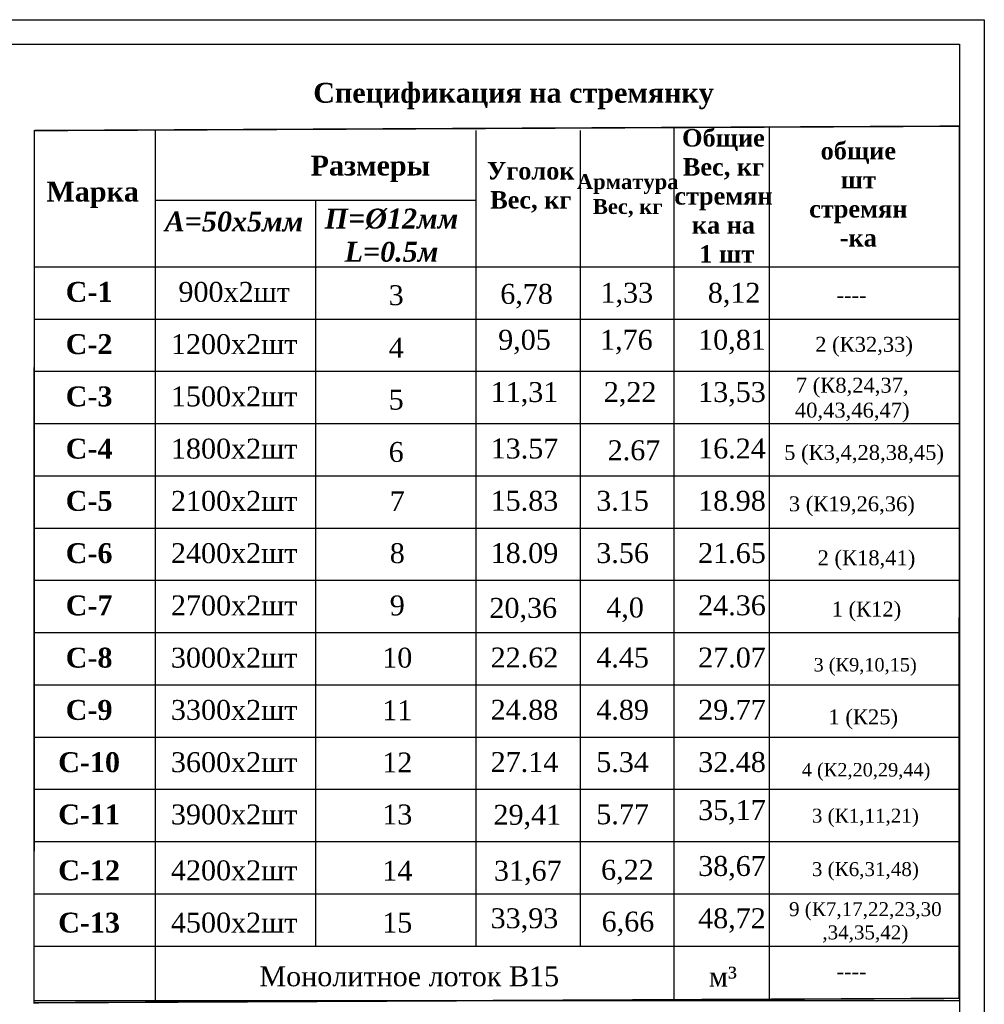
# Model space of a CAD drawing. Extents: x 0 to 362422, y 0 to 4201735.
# Tile 8 of 256: x 360167 to 360361, y 4196489 to 4196687. Entities that reach past the tile are written whole.
import ezdxf

# ---------------------------------------------------------------- set-up
doc = ezdxf.new("R2010")
doc.units = 0
doc.header["$LTSCALE"] = 0.5
doc.header["$MEASUREMENT"] = 0
doc.layers.add('BUILDING', color=2, linetype='Continuous')
doc.layers.add('Размеры', color=251, linetype='Continuous', lineweight=25)
doc.styles.add('Times New Roman', font='times.ttf')

msp = doc.modelspace()

# ---------------------------------------------------------------- linework, layer by layer
at = {"color": 0, "linetype": 'Continuous'}
for p, q in [((359907.756, 4196687.136), (360361.225, 4196687.136)), ((360361.225, 4196687.136), (360361.225, 4196390.136))]:
    msp.add_line(p, q, dxfattribs=at)
for p, q in [((359927.779, 4196682.252), (360356.225, 4196682.252)), ((360356.225, 4196682.252), (360356.225, 4196395.136))]:
    msp.add_line(p, q)
at = {"lineweight": 30}
msp.add_line((360170.409, 4196637.491), (360356.225, 4196637.491), dxfattribs=at)
at = {"layer": 'Размеры', "lineweight": 30}
for p, q in [((360194.7, 4196664.855), (360194.7, 4196490.046)), ((360259.092, 4196664.855), (360259.092, 4196500.991)), ((360280.061, 4196664.855), (360280.061, 4196500.991)), ((360298.881, 4196665.47), (360298.881, 4196490.217)), ((360318.028, 4196665.663), (360318.028, 4196490.308)), ((360194.7, 4196650.886), (360259.092, 4196650.886)), ((360226.896, 4196650.886), (360226.896, 4196500.991)), ((360170.409, 4196626.991), (360356.225, 4196626.991)), ((360170.409, 4196616.491), (360356.225, 4196616.491)), ((360170.409, 4196605.991), (360356.225, 4196605.991)), ((360170.409, 4196595.491), (360356.225, 4196595.491)), ((360170.409, 4196584.991), (360356.225, 4196584.991)), ((360170.409, 4196574.491), (360356.225, 4196574.491)), ((360170.409, 4196563.991), (360299.669, 4196563.991)), ((360170.409, 4196563.991), (360356.225, 4196563.991)), ((360170.409, 4196553.491), (360356.225, 4196553.491)), ((360170.409, 4196542.991), (360356.225, 4196542.991)), ((360170.409, 4196532.491), (360356.225, 4196532.491)), ((360170.409, 4196521.991), (360356.225, 4196521.991)), ((360170.409, 4196511.491), (360356.225, 4196511.491)), ((360170.409, 4196500.991), (360356.225, 4196500.991)), ((360170.351, 4196490.046), (360356.167, 4196490.046))]:
    msp.add_line(p, q, dxfattribs=at)
at = {"layer": 'Размеры', "lineweight": 30, "const_width": 0.3}
msp.add_lwpolyline([(360170.409, 4196664.855), (360356.225, 4196665.745), (360356.167, 4196490.491), (360170.351, 4196489.601)], close=True, dxfattribs=at)

# ---------------------------------------------------------------- texts
at = {"layer": 'BUILDING', "attachment_point": 8, "style": 'Times New Roman'}
for s, insert, char_height, width in [('\\pxqc;{\\fTimes New Roman|b1|i0|c204|p18;Спецификация на стремянку}', (360266.665, 4196669.129), 4, 152.57949), ('\\pxqc;{\\fTimes New Roman|b1|i0|c204|p18;Общие\\PВес, кг\\Pстремян\\Pка на\\P 1 шт}', (360308.826, 4196638.311), 3.5, 148.44392), ('\\pxqc;{\\fTimes New Roman|b1|i0|c204|p18;общие \\Pшт \\Pстремян\\P-ка}', (360335.918, 4196641.502), 3.5, 148.44392), ('\\pxqc;{\\fTimes New Roman|b1|i0|c204|p18;Размеры}', (360237.908, 4196654.527), 4, 148.44392), ('\\pxqc;{\\fTimes New Roman|b1|i0|c204|p18;Уголок\\PВес, кг}', (360270.119, 4196648.361), 3.5, 148.44392), ('\\pxqc;{\\fTimes New Roman|b1|i0|c204|p18;Арматура\\PВес, кг}', (360289.586, 4196647.39), 3, 148.44392), ('\\pxqc;{\\fTimes New Roman|b1|i0|c204|p18;Марка}', (360182.12, 4196649.3), 4, 148.44392), ('\\pxqc;{\\fTimes New Roman|b1|i1|c204|p18;П=%%C12мм\\PL=0.5м}', (360242.149, 4196638.416), 4, 148.44392), ('\\pxqc;{\\fTimes New Roman|b1|i1|c204|p18;А=50х5мм}', (360210.508, 4196644.524), 4, 148.44392), ('\\pxqc;{\\fTimes New Roman|b1|i0|c204|p18;С-1}', (360181.412, 4196630.384), 4, 148.44392), ('\\pxqc;900х2шт', (360210.554, 4196630.384), 4, 148.44392), ('\\pxqc;3', (360243.097, 4196629.723), 4, 148.44392), ('\\pxqc;6,78', (360269.289, 4196629.103), 4, 148.44392), ('\\pxqc;1,33', (360289.417, 4196629.334), 4, 148.44392), ('\\pxqc;8,12', (360310.972, 4196629.316), 4, 148.44392), ('\\pxqc;  ----', (360333.427, 4196630.296), 3, 148.44392), ('\\pxqc;{\\fTimes New Roman|b1|i0|c204|p18;С-2}', (360181.412, 4196619.884), 4, 148.44392), ('\\pxqc;1200х2шт', (360210.554, 4196619.884), 4, 148.44392), ('\\pxqc;4', (360243.097, 4196619.223), 4, 148.44392), ('\\pxqc;9,05', (360268.861, 4196619.884), 4, 148.44392), ('\\pxqc; 1,76', (360288.577, 4196619.884), 4, 148.44392), ('\\pxqc;10,81', (360310.544, 4196619.884), 4, 148.44392), ('\\pxqc;2 (К32,33)', (360337.071, 4196619.431), 3, 148.44392), ('\\pxqc;{\\fTimes New Roman|b1|i0|c204|p18;С-3}', (360181.412, 4196609.384), 4, 148.44392), ('\\pxqc;1500х2шт', (360210.554, 4196609.384), 4, 148.44392), ('\\pxqc;11,31', (360268.861, 4196609.384), 4, 148.44392), ('\\pxqc;  2,22', (360288.577, 4196609.384), 4, 148.44392), ('\\pxqc;13,53', (360310.544, 4196609.384), 4, 148.44392), ('\\pxqc;7 (К8,24,37,\\P40,43,46,47)', (360334.692, 4196606.212), 3, 27.84195), ('\\pxqc;5', (360243.097, 4196608.723), 4, 148.44392), ('\\pxqc;{\\fTimes New Roman|b1|i0|c204|p18;С-4}', (360181.412, 4196598.884), 4, 148.44392), ('\\pxqc;1800х2шт', (360210.554, 4196598.884), 4, 148.44392), ('\\pxqc;6', (360243.097, 4196598.223), 4, 148.44392), ('\\pxqc;13.57', (360268.861, 4196598.884), 4, 148.44392), ('\\pxqc;2.67', (360290.86, 4196598.533), 4, 148.44392), ('\\pxqc;16.24', (360310.544, 4196598.884), 4, 148.44392), ('\\pxqc;5 (К3,4,28,38,45)', (360337.071, 4196597.7), 3, 148.44392), ('\\pxqc;{\\fTimes New Roman|b1|i0|c204|p18;С-5}', (360181.412, 4196588.384), 4, 148.44392), ('\\pxqc;2100х2шт', (360210.554, 4196588.384), 4, 148.44392), ('\\pxqc;7', (360243.313, 4196588.384), 4, 148.44392), ('\\pxqc;15.83', (360268.861, 4196588.384), 4, 148.44392), ('\\pxqc;3.15', (360288.577, 4196588.384), 4, 148.44392), ('\\pxqc;18.98', (360310.544, 4196588.384), 4, 148.44392), ('\\pxqc;3 (К19,26,36)', (360334.612, 4196587.388), 3, 148.44392), ('\\pxqc;{\\fTimes New Roman|b1|i0|c204|p18;С-6}', (360181.412, 4196577.884), 4, 148.44392), ('\\pxqc;2400х2шт', (360210.554, 4196577.884), 4, 148.44392), ('\\pxqc;8', (360243.313, 4196577.884), 4, 148.44392), ('\\pxqc;18.09', (360268.861, 4196577.884), 4, 148.44392), ('\\pxqc;3.56', (360288.577, 4196577.884), 4, 148.44392), ('\\pxqc;21.65', (360310.544, 4196577.884), 4, 148.44392), ('\\pxqc;{\\fTimes New Roman|b1|i0|c204|p18;С-7}', (360181.412, 4196567.384), 4, 148.44392), ('\\pxqc;2700х2шт', (360210.554, 4196567.384), 4, 148.44392), ('\\pxqc;9', (360243.313, 4196567.384), 4, 148.44392), ('\\pxqc;20,36', (360268.618, 4196566.005), 4, 148.44392), ('\\pxqc;4,0', (360289.065, 4196566.083), 4, 148.44392), ('\\pxqc;24.36', (360310.544, 4196567.384), 4, 148.44392), ('\\pxqc,t21;{\\fTimes New Roman|b1|i0|c204|p18;С-8}', (360181.412, 4196556.884), 4, 148.44392), ('\\pxqc;3000х2шт', (360210.554, 4196556.884), 4, 148.44392), ('\\pxqc;10', (360243.313, 4196556.884), 4, 148.44392), ('\\pxqc;22.62', (360268.861, 4196556.884), 4, 148.44392), ('\\pxqc;4.45', (360288.577, 4196556.884), 4, 148.44392), ('\\pxqc;27.07', (360310.544, 4196556.884), 4, 148.44392), ('\\pxqc,t20;{\\fTimes New Roman|b1|i0|c204|p18;С-9}', (360181.412, 4196546.384), 4, 148.44392), ('\\pxqc;3300х2шт', (360210.554, 4196546.384), 4, 148.44392), ('\\pxqc;11', (360243.313, 4196546.384), 4, 148.44392), ('\\pxqc,t30;24.88', (360268.861, 4196546.384), 4, 148.44392), ('\\pxqc,t30;4.89', (360288.577, 4196546.384), 4, 148.44392), ('\\pxqc,t30;29.77', (360310.544, 4196546.384), 4, 148.44392), ('\\pxqc,t25;{\\fTimes New Roman|b1|i0|c204|p18;С-10}', (360181.412, 4196535.884), 4, 148.44392), ('\\pxqc;3600х2шт', (360210.554, 4196535.884), 4, 148.44392), ('\\pxqc;12', (360243.313, 4196535.884), 4, 148.44392), ('\\pxqc;27.14', (360268.861, 4196535.884), 4, 148.44392), ('\\pxqc;5.34', (360288.577, 4196535.884), 4, 148.44392), ('\\pxqc;32.48', (360310.544, 4196535.884), 4, 148.44392), ('\\pxqc,t20,25;{\\fTimes New Roman|b1|i0|c204|p18;С-11}', (360181.412, 4196525.384), 4, 148.44392), ('\\pxqc;3900х2шт', (360210.554, 4196525.384), 4, 148.44392), ('\\pxqc;13', (360243.313, 4196525.384), 4, 148.44392), ('\\pxqc;29,41', (360269.435, 4196524.429), 4, 148.44392), ('\\pxqc;5.77', (360288.577, 4196525.384), 4, 148.44392), ('\\pxqc;35,17', (360310.544, 4196525.384), 4, 148.44392), ('\\pxqc,t25;{\\fTimes New Roman|b1|i0|c204|p18;С-12}', (360181.412, 4196514.149), 4, 148.44392), ('\\pxqc;4200х2шт', (360210.554, 4196514.149), 4, 148.44392), ('\\pxqc;14', (360243.313, 4196514.149), 4, 148.44392), ('\\pxqc;31,67', (360269.532, 4196513.191), 4, 148.44392), ('\\pxqc;6,22', (360289.536, 4196513.382), 4, 148.44392), ('\\pxqc;38,67', (360310.544, 4196514.149), 4, 148.44392), ('\\pxqc,t25;{\\fTimes New Roman|b1|i0|c204|p18;С-13}', (360181.412, 4196503.649), 4, 148.44392), ('\\pxqc;4500х2шт', (360210.554, 4196503.649), 4, 148.44392), ('\\pxqc;15', (360243.313, 4196503.649), 4, 148.44392), ('\\pxqc;33,93', (360268.861, 4196503.649), 4, 148.44392), ('\\pxqc;6,66', (360289.646, 4196502.969), 4, 148.44392), ('\\pxqc;48,72', (360310.544, 4196503.649), 4, 148.44392), ('\\A1;\\pxqc;Монолитное лоток B15 ', (360245.721, 4196492.864), 4, 152.57949), ('\\pxqc;  ----', (360333.427, 4196494.398), 3, 148.44392)]:
    msp.add_mtext(s, dxfattribs=dict(at, insert=insert, char_height=char_height, width=width))
at = {"layer": 'BUILDING', "color": 0, "attachment_point": 8, "style": 'Times New Roman'}
for s, insert, char_height, width in [('\\pxqc;2 (К18,41)', (360337.548, 4196576.538), 3, 148.44392), ('\\pxqc;1 (К12)', (360337.548, 4196566.236), 3, 148.44392), ('\\pxqc;3 (К9,10,15)', (360337.288, 4196555.298), 2.7, 148.44392), ('\\pxqc;1 (К25)', (360336.908, 4196544.576), 3, 148.44392), ('\\pxqc;4 (К2,20,29,44)', (360337.478, 4196534.191), 2.7, 148.44392), ('\\pxqc;3 (К1,11,21)', (360337.33, 4196524.891), 2.8, 148.44392), ('\\pxqc;3 (К6,31,48)', (360337.33, 4196514.147), 2.8, 148.44392), ('\\pxqc;9 (К7,17,22,23,30\\P,34,35,42)', (360337.33, 4196501.434), 2.8, 44.59093), ('м³', (360308.722, 4196492.862), 4, 148.44392)]:
    msp.add_mtext(s, dxfattribs=dict(at, insert=insert, char_height=char_height, width=width))

doc.saveas('drawing.dxf')
